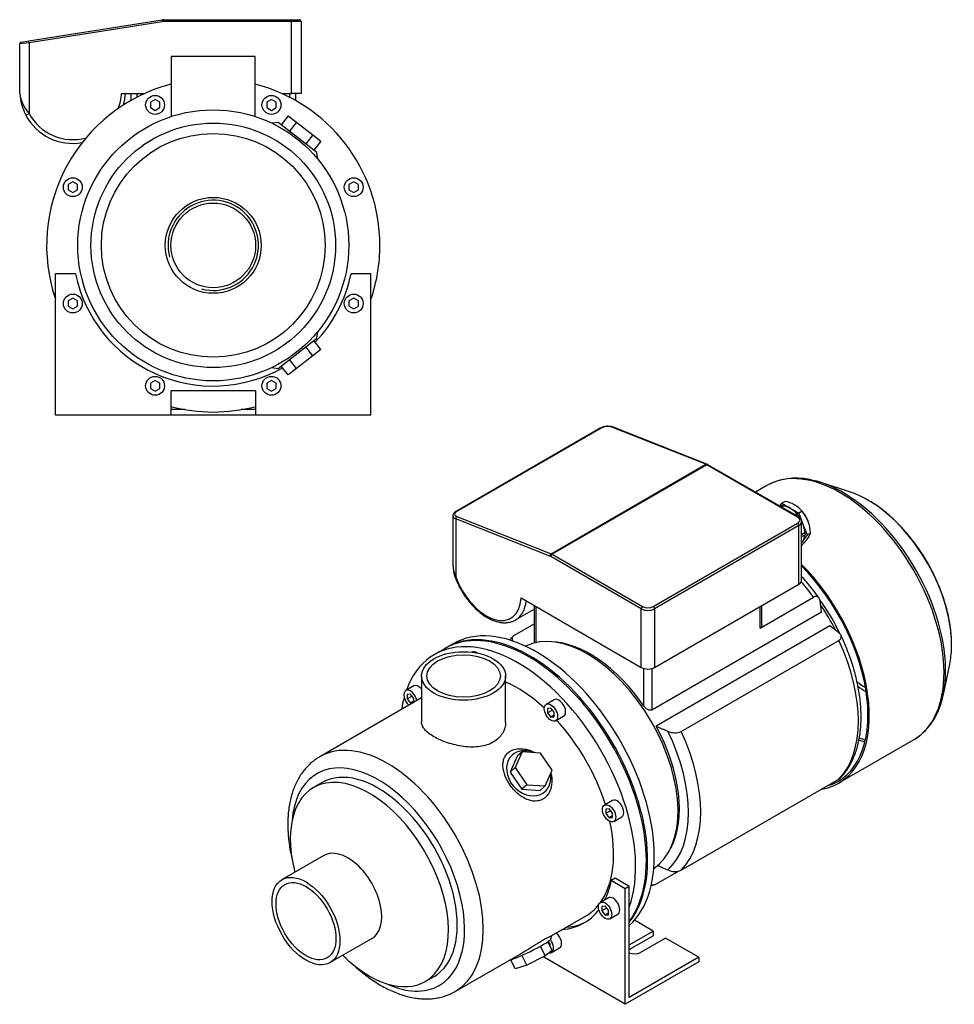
# Model space of a CAD drawing. Header units: millimetres. Extents: x 201 to 1173, y 16 to 792.
# Tile 2 of 2: x 678 to 1173, y 16 to 537. Entities that reach past the tile are written whole.
import ezdxf

# ---------------------------------------------------------------- set-up
doc = ezdxf.new("R2010")
doc.units = ezdxf.units.MM
for name, color, linetype in [('1', 7, 'Continuous'), ('BASETTA_MEC_80_M', 7, 'Continuous'), ('CARCASSA_MEC_80-', 7, 'Continuous'), ('COPRIVENTOLA_MEC', 7, 'Continuous'), ('CORPO_MH_9_[2-3]', 7, 'Continuous'), ('FLANGIA_MOTORE_T', 7, 'Continuous'), ('STAFFA_3-5-9_INT', 7, 'Continuous')]:
    doc.layers.add(name, color=color, linetype=linetype)

# ---------------------------------------------------------------- blocks, each defined once
blk = doc.blocks.new('SE')
at = {"layer": '1', "color": 7, "linetype": 'Continuous'}
for p, q in [((1083.16, 282.38), (1081.39, 281.35)), ((1080.33, 279.85), (1081.39, 281.35)), ((1081.74, 280.24), (1080.7, 279.64)), ((1082.3, 279.82), (1081.34, 279.27)), ((1081.39, 281.35), (1085.88, 278.76)), ((1085.88, 278.76), (1090.37, 276.17)), ((1092.14, 277.19), (1090.37, 276.17)), ((1091.75, 277.68), (1091.42, 278.04)), ((1089.52, 275.75), (1088.48, 275.15)), ((1090.07, 274.93), (1089.47, 274.58)), ((1090.37, 276.17), (1092.62, 270.38)), ((1092.62, 270.38), (1094.86, 264.6)), ((1095.7, 270.78), (1095.66, 270.91)), ((1093.65, 265.7), (1091.94, 264.72)), ((1091.94, 263.72), (1093.91, 264.86)), ((1092.62, 261.4), (1091.94, 260.44)), ((1094.86, 264.6), (1092.62, 261.4)), ((1096.63, 265.62), (1094.86, 264.6)), ((1092.14, 259.23), (1091.94, 259.11))]:
    blk.add_line(p, q, dxfattribs=at)
for centre, radius, start, end in [((1080.5, 267.41), 15.2, 40.0478, 79.9522), ((1077.46, 264.84), 19.18, 2.3229, 40.0891)]:
    blk.add_arc(centre, radius, start, end, dxfattribs=at)
for centre, major_axis, start_param, end_param in [((1081.99, 279.8), (0.25, -0.433), 1.286268, 3.141593), ((1085.88, 269.78), (-5.5, 9.53), 5.497787, 5.975927), ((1085.88, 269.78), (-5.5, 9.53), 5.019647, 5.497787), ((1088.71, 271.41), (5.36, -9.29), 1.19776, 1.943833), ((1089.77, 275.31), (0.25, -0.433), 0.23907, 3.141593), ((1085.88, 269.78), (5.5, -9.53), 1.63633, 1.787137), ((1085.88, 269.78), (5.5, -9.53), 1.308997, 1.454105), ((1085.88, 269.78), (5.5, -9.53), 0.830857, 1.308997), ((1085.88, 269.78), (-5.5, 9.53), 3.249564, 3.403392), ((1085.88, 269.78), (5.5, -9.53), 0.261799, 0.718853), ((1093.66, 265.29), (-0.25, 0.433), 3.141593, 5.520516)]:
    blk.add_ellipse(centre, major_axis=major_axis, ratio=0.57735, start_param=start_param, end_param=end_param, dxfattribs=at)
blk.add_open_spline([(1092.14, 259.23), (1093.16, 260.3), (1093.9, 261.18), (1094.74, 262.15), (1095.3, 262.95), (1095.86, 263.74), (1096.19, 264.43), (1096.49, 265.04), (1096.63, 265.62)], degree=2, knots=[0, 0, 0, 0.25, 0.25, 0.5, 0.5, 0.75, 0.75, 1, 1, 1], dxfattribs=at)
at = {"layer": 'BASETTA_MEC_80_M', "color": 7, "linetype": 'Continuous'}
for p, q in [((985.32, 321.18), (908.96, 277.09)), ((985.71, 321.19), (909.35, 277.1)), ((1041.24, 302.03), (991.37, 321.71)), ((1041.72, 302.09), (991.85, 321.77)), ((959.22, 254.68), (1041.24, 302.03)), ((1041.8, 301.76), (959.77, 254.41)), ((1042.3, 301.81), (1041.72, 302.09)), ((1089.77, 274.07), (1041.8, 301.76)), ((1090.27, 274.12), (1042.3, 301.81)), ((907.28, 274.75), (907.28, 249.02)), ((908.75, 273.07), (908.75, 242.53)), ((958.62, 253.4), (908.75, 273.07)), ((909.35, 274.35), (959.22, 254.68)), ((1091.94, 240.59), (1091.94, 271.62)), ((1013.4, 226.71), (1089.77, 270.8)), ((1090.48, 269.58), (1014.11, 225.49)), ((1090.48, 238.55), (1090.48, 269.58)), ((1007.04, 225.49), (959.07, 253.18)), ((959.77, 254.41), (1007.74, 226.71)), ((1014.11, 194.46), (1090.48, 238.55)), ((943.37, 231.22), (1007.04, 194.46)), ((940.43, 219.61), (950.3, 225.31)), ((1007.04, 194.46), (1007.04, 225.49)), ((1014.11, 225.49), (1014.11, 194.46))]:
    blk.add_line(p, q, dxfattribs=at)
for centre, radius, start, end in [((989.27, 313.82), 8.35, 72.0077, 118.1795), ((1089.03, 271.51), 2.89, 2.3138, 64.7211), ((923.65, 249.39), 16.41, 181.321, 204.7248), ((924.53, 248.48), 17.23, 178.3721, 199.6919)]:
    blk.add_arc(centre, radius, start, end, dxfattribs=at)
for centre, major_axis, ratio, start_param, end_param in [((985.82, 320.32), (0.5, -0.866), 0.57735, 2.513274, 3.141593), ((988.54, 320.07), (3.99, 0.48), 0.480663, 0.728114, 2.29891), ((991.48, 320.84), (-0.367, -0.93), 0.66056, 3.141593, 3.835102), ((1041.35, 301.16), (-0.367, -0.93), 0.66056, 3.140902, 3.835102), ((1041.8, 297.68), (-2.5, 4.33), 0.57735, -0.785398, -0.628319), ((1041.8, 300.95), (-0.5, -0.866), 0.57735, 3.141593, 3.926991), ((912.17, 275.98), (3.99, 0.48), 0.480663, 2.29891, 3.869706), ((909.46, 276.23), (0.5, -0.866), 0.57735, 2.513274, 3.14141), ((912.28, 275.11), (4.99, 0.49), 0.500612, 3.092645, 3.878043), ((909.46, 273.48), (-0.367, -0.93), 0.66056, 3.835102, 5.405899), ((1089.77, 273.25), (-0.5, -0.866), 0.57735, 3.141393, 3.926991), ((1086.94, 272.43), (-4, 0), 0.57735, 2.356194, 3.926991), ((1086.94, 271.62), (-5, 0), 0.57735, 2.356194, 3.143217), ((1089.77, 269.98), (-0.5, 0.866), 0.57735, 3.926991, 5.497787), ((959.33, 253.81), (0.367, 0.93), 0.66056, 0.69351, 2.264306), ((959.07, 249.92), (-2, 3.46), 0.57735, -0.785398, -0.628319), ((959.77, 253.59), (0.5, 0.866), 0.57735, 0.785398, 2.356194), ((959.77, 250.32), (-2.5, 4.33), 0.57735, -0.785398, -0.628319), ((910.16, 243.35), (1.88, 0.68), 0.241502, 3.141196, 3.77881), ((925.01, 243.04), (-13, 22.52), 0.57735, 1.270526, 3.869266), ((1086.94, 240.59), (-5, 0), 0.57735, 2.356194, 3.141593), ((926.43, 243.86), (-14, 24.25), 0.57735, 3.160902, 3.801663), ((1007.74, 225.89), (0.5, 0.866), 0.57735, 0.785398, 2.356194), ((1010.57, 227.53), (5, 0), 0.57735, 3.926991, 5.497787), ((1010.57, 228.34), (-4, 0), 0.57735, 0.785398, 2.356194), ((1013.4, 225.89), (-0.5, 0.866), 0.57735, 3.926991, 5.497787), ((926.43, 243.86), (-14, 24.25), 0.57735, 3.141593, 3.160902), ((1010.57, 196.5), (5, 0), 0.57735, 3.926991, 5.497787)]:
    blk.add_ellipse(centre, major_axis=major_axis, ratio=ratio, start_param=start_param, end_param=end_param, dxfattribs=at)
for points, knots in [([(908.96, 277.09), (908.79, 276.99), (908.37, 276.73), (907.79, 276.19), (907.41, 275.52), (907.25, 274.98), (907.3, 274.73), (907.3, 274.69)], [0, 0, 0, 0, 0.159942, 0.473493, 0.72752, 0.964402, 1, 1, 1, 1]), ([(908.28, 242.67), (908.46, 242.18), (908.92, 240.97), (909.86, 238.79), (911.11, 236.34), (912.51, 233.94), (914.04, 231.64), (915.7, 229.46), (917.45, 227.41), (919.3, 225.52), (921.22, 223.81), (923.19, 222.29), (925.21, 220.98), (927.25, 219.9), (929.29, 219.06), (931.32, 218.47), (933.31, 218.14), (935.23, 218.09), (937.07, 218.3), (938.76, 218.79), (940.02, 219.33), (940.58, 219.72), (940.72, 219.81)], [0, 0, 0, 0, 0.028275, 0.081656, 0.135017, 0.188366, 0.241725, 0.29511, 0.348546, 0.402055, 0.45566, 0.509379, 0.563221, 0.617177, 0.6712, 0.72515, 0.778832, 0.831988, 0.884376, 0.935882, 0.986609, 1, 1, 1, 1])]:
    blk.add_open_spline(points, degree=3, knots=knots, dxfattribs=at)
at = {"layer": 'CARCASSA_MEC_80-', "color": 7, "linetype": 'Continuous'}
for p, q in [((1069.97, 215.31), (1098.28, 231.66)), ((1102.5, 223.82), (1101.76, 229.52)), ((950.3, 227.22), (950.3, 207.36)), ((951.18, 226.71), (951.18, 207.56)), ((1069.97, 215.31), (1069.97, 226.71)), ((1070.85, 217.03), (1070.85, 227.22)), ((1012.69, 171.97), (1102.5, 223.82)), ((939.84, 211.58), (950.3, 217.62)), ((1106.84, 216.45), (1014.91, 163.38)), ((1111.53, 212.89), (1106.84, 216.45)), ((1028.21, 160.56), (1111.7, 208.77)), ((1008.45, 173.94), (1008.45, 193.89)), ((1012.69, 193.89), (1012.69, 171.97)), ((1028.21, 87.08), (1111.7, 135.29)), ((1014.79, 79.7), (1026.65, 86.54))]:
    blk.add_line(p, q, dxfattribs=at)
for centre, radius, start, end in [((1466.01, 1179.88), 1112.1, 246.06954, 246.41619), ((1024.75, 168.5), 8.65, 244.8351, 293.5594), ((1466.01, 1106.4), 1112.1, 246.11191, 246.41619), ((1024.75, 94.98), 8.62, 244.7509, 293.6436)]:
    blk.add_arc(centre, radius, start, end, dxfattribs=at)
for centre, major_axis, start_param, end_param in [((1067.52, 197.54), (-38.5, 66.68), 4.897433, 5.036342), ((1075.27, 202.01), (-32.5, 56.29), 4.566103, 4.89116), ((1073.15, 200.79), (-33.5, 58.02), 4.613401, 4.841041), ((1067.52, 197.54), (38.5, -66.68), 0.161239, 1.409558), ((979.81, 146.9), (-33.5, 58.02), 4.848677, 5.941491), ((979.81, 146.9), (33.5, -58.02), 0.341695, 1.521821), ((980.54, 147.32), (36.43, -63.11), 0.11977, 1.451026), ((984.03, 149.33), (38.5, -66.68), 0.161239, 1.409558)]:
    blk.add_ellipse(centre, major_axis=major_axis, ratio=0.57735, start_param=start_param, end_param=end_param, dxfattribs=at)
for points, knots in [([(1101.16, 231.22), (1101.08, 231.33), (1100.19, 232.6), (1098.24, 235.2), (1095.44, 238.68), (1093.31, 241.14), (1092.13, 242.43), (1091.95, 242.63)], [0, 0, 0, 0, 0.0038847, 0.0535749, 0.1032918, 0.1530395, 0.1622239, 0.1622239, 0.1622239, 0.1622239]), ([(1101.76, 229.52), (1101.7, 230.01), (1101.58, 230.44), (1101.31, 231), (1101.21, 231.18), (1100.96, 231.48), (1100.83, 231.61), (1100.53, 231.83), (1100.36, 231.92), (1100, 232.03), (1099.81, 232.06), (1099.5, 232.06), (1099.4, 232.05), (1099.18, 232.01), (1099.07, 231.99), (1098.74, 231.89), (1098.51, 231.79), (1098.28, 231.66)], [0, 0, 0, 0, 0.25, 0.25, 0.375, 0.375, 0.5, 0.5, 0.625, 0.625, 0.75, 0.75, 0.8125, 0.8125, 0.875, 0.875, 1, 1, 1, 1]), ([(1070.85, 217.02), (1070.85, 216.87), (1070.84, 216.73), (1070.78, 216.41), (1070.73, 216.24), (1070.58, 215.91), (1070.49, 215.77), (1070.26, 215.51), (1070.12, 215.4), (1069.97, 215.31)], [0.5278319, 0.5278319, 0.5278319, 0.5278319, 0.625, 0.625, 0.75, 0.75, 0.875, 0.875, 1, 1, 1, 1]), ([(939.2, 211.06), (938.67, 210.51), (938.05, 209.87), (937.44, 209.15), (937.27, 208.95)], [0, 0, 0, 0, 0.03300274, 0.04524358, 0.04524358, 0.04524358, 0.04524358]), ([(939.84, 211.58), (939.61, 211.45), (939.41, 211.3), (939.08, 210.98), (938.94, 210.81), (938.74, 210.45), (938.67, 210.27), (938.59, 209.9), (938.59, 209.71), (938.63, 209.34), (938.68, 209.15), (938.83, 208.79), (938.93, 208.61), (939.11, 208.36), (939.17, 208.28), (939.23, 208.2)], [0, 0, 0, 0, 0.125, 0.125, 0.25, 0.25, 0.375, 0.375, 0.5, 0.5, 0.625, 0.625, 0.75, 0.75, 0.8071648, 0.8071648, 0.8071648, 0.8071648]), ([(1111.7, 208.77), (1111.94, 208.91), (1112.14, 209.05), (1112.47, 209.37), (1112.61, 209.54), (1112.81, 209.9), (1112.88, 210.08), (1112.96, 210.46), (1112.96, 210.64), (1112.92, 211.02), (1112.87, 211.2), (1112.72, 211.57), (1112.62, 211.74), (1112.37, 212.09), (1112.23, 212.26), (1111.91, 212.59), (1111.73, 212.74), (1111.53, 212.89)], [0, 0, 0, 0, 0.125, 0.125, 0.25, 0.25, 0.375, 0.375, 0.5, 0.5, 0.625, 0.625, 0.75, 0.75, 0.875, 0.875, 1, 1, 1, 1]), ([(1112.34, 135.8), (1112.88, 136.35), (1113.96, 137.47), (1115.63, 139.64), (1117.26, 142.15), (1118.72, 144.88), (1119.99, 147.8), (1121.07, 150.9), (1121.96, 154.18), (1122.64, 157.62), (1123.12, 161.2), (1123.4, 164.91), (1123.47, 168.74), (1123.33, 172.67), (1122.99, 176.68), (1122.46, 180.77), (1121.72, 184.9), (1120.79, 189.08), (1119.68, 193.29), (1118.38, 197.5), (1116.9, 201.73), (1115.25, 205.9), (1113.8, 209.26), (1112.97, 210.99), (1112.72, 211.52)], [0, 0, 0, 0, 0.033073, 0.078687, 0.124658, 0.171028, 0.217801, 0.264944, 0.312403, 0.360108, 0.407991, 0.455988, 0.504046, 0.552123, 0.600187, 0.64822, 0.696215, 0.744168, 0.792079, 0.839949, 0.887784, 0.935589, 0.983368, 1, 1, 1, 1]), ([(1012.69, 171.97), (1012.53, 171.88), (1012.36, 171.82), (1011.98, 171.75), (1011.79, 171.74), (1011.39, 171.79), (1011.18, 171.83), (1010.79, 171.96), (1010.59, 172.05), (1010.21, 172.25), (1010.02, 172.37), (1009.67, 172.63), (1009.49, 172.77), (1009.17, 173.08), (1009.01, 173.24), (1008.72, 173.58), (1008.58, 173.76), (1008.45, 173.94)], [0, 0, 0, 0, 0.125, 0.125, 0.25, 0.25, 0.375, 0.375, 0.5, 0.5, 0.625, 0.625, 0.75, 0.75, 0.875, 0.875, 1, 1, 1, 1]), ([(1112.38, 135.8), (1112.36, 135.78), (1112.33, 135.75), (1112.14, 135.57), (1111.94, 135.42), (1111.7, 135.29)], [0.8568967, 0.8568967, 0.8568967, 0.8568967, 0.875, 0.875, 1, 1, 1, 1]), ([(1012.24, 79.02), (1012.79, 79.1), (1013.36, 79.21), (1013.89, 79.34), (1013.92, 79.35)], [0.97172036, 0.97172036, 0.97172036, 0.97172036, 0.99865765, 1, 1, 1, 1]), ([(1012.31, 79.69), (1012.34, 79.67), (1012.36, 79.65), (1012.54, 79.52), (1012.71, 79.43), (1013.07, 79.32), (1013.26, 79.29), (1013.57, 79.29), (1013.67, 79.3), (1013.89, 79.34), (1014, 79.36), (1014.33, 79.46), (1014.56, 79.56), (1014.79, 79.7)], [0.4773887, 0.4773887, 0.4773887, 0.4773887, 0.5, 0.5, 0.625, 0.625, 0.75, 0.75, 0.8125, 0.8125, 0.875, 0.875, 1, 1, 1, 1])]:
    blk.add_open_spline(points, degree=3, knots=knots, dxfattribs=at)
at = {"layer": 'COPRIVENTOLA_MEC', "color": 7, "linetype": 'Continuous'}
for p, q in [((1117.82, 287.24), (1102.2, 292.37)), ((1073.51, 290.77), (1067.47, 287.28)), ((1166.99, 180.15), (1170.35, 196.25)), ((1111.67, 133.25), (1151.26, 156.1))]:
    blk.add_line(p, q, dxfattribs=at)
for centre, radius, start, end in [((1088.97, 262.78), 31.94, 77.466, 119.0104), ((1134.07, 184.11), 32.85, 302.0032, 344.6509)]:
    blk.add_arc(centre, radius, start, end, dxfattribs=at)
for centre, major_axis, start_param, end_param in [((1112.38, 223.44), (38.88, -67.33), 0.005577, 3.141593), ((1113.67, 224.18), (-38.57, 66.8), 5.515779, 5.825672), ((1113.67, 224.18), (-38.57, 66.8), 3.898555, 5.515779), ((1127.12, 231.95), (31.27, -54.16), -3.909649, -3.715101), ((1127.12, 231.95), (31.27, -54.16), 0.753947, 2.373537), ((1072.8, 200.58), (-38.88, 67.33), 2.929099, 5.142157), ((1072.8, 200.58), (-38.38, 66.47), 3.001796, 5.137313), ((1127.12, 231.95), (31.27, -54.16), 0.573508, 0.753947), ((1113.67, 224.18), (-38.57, 66.8), 3.628347, 3.898555), ((1127.24, 232.02), (30.08, -52.1), -0.926985, -0.820805), ((1126.69, 231.7), (-30.87, 53.47), -4.040724, -3.94069), ((1113.24, 223.93), (38.17, -66.11), -0.612315, -0.552378), ((1112.38, 223.44), (-38.38, 66.47), -3.743177, -3.683493), ((1112.38, 223.44), (38.88, -67.33), 0, 0.005577)]:
    blk.add_ellipse(centre, major_axis=major_axis, ratio=0.57735, start_param=start_param, end_param=end_param, dxfattribs=at)
blk.add_open_spline([(1171.32, 205.05), (1171.35, 205.81), (1171.4, 207.52), (1171.26, 210.68), (1170.94, 214.28), (1170.41, 217.98), (1169.69, 221.73), (1168.78, 225.52), (1167.68, 229.33), (1166.4, 233.15), (1164.95, 236.95), (1163.33, 240.73), (1161.55, 244.47), (1159.62, 248.15), (1157.54, 251.76), (1155.32, 255.29), (1152.98, 258.7), (1150.53, 262), (1147.96, 265.17), (1145.3, 268.2), (1142.56, 271.06), (1139.74, 273.76), (1136.86, 276.27), (1133.92, 278.59), (1130.97, 280.68), (1128.44, 282.3), (1127.07, 283.05), (1126.56, 283.33)], degree=3, knots=[0, 0, 0, 0, 0.025397, 0.067051, 0.108694, 0.150314, 0.191906, 0.233468, 0.275001, 0.316509, 0.357993, 0.39946, 0.440913, 0.482357, 0.523798, 0.565241, 0.606689, 0.648147, 0.689621, 0.731116, 0.772637, 0.814188, 0.855774, 0.897398, 0.939062, 0.980764, 1, 1, 1, 1], dxfattribs=at)
at = {"layer": 'CORPO_MH_9_[2-3]', "color": 7, "linetype": 'Continuous'}
for p, q in [((903.16, 204.55), (897.5, 201.28)), ((890.67, 189.93), (890.67, 165.43)), ((935.17, 165.43), (935.17, 189.93)), ((886.54, 184.7), (882.3, 182.25)), ((890.67, 178.28), (836.74, 147.14)), ((884.8, 180.28), (883.03, 180.12)), ((883.03, 180.12), (883.03, 177.76)), ((885.62, 179.25), (883.03, 177.76)), ((883.03, 177.76), (884.8, 175.56)), ((886.57, 178.08), (884.8, 180.28)), ((886.57, 175.91), (886.57, 178.08)), ((960.91, 177.33), (956.67, 174.88)), ((886.57, 176.58), (884.8, 175.56)), ((884.8, 175.56), (886.17, 175.68)), ((959.17, 172.91), (957.4, 172.75)), ((957.4, 172.75), (957.4, 170.39)), ((960.94, 170.71), (959.17, 172.91)), ((959.99, 171.89), (957.4, 170.39)), ((957.4, 170.39), (959.17, 168.19)), ((960.94, 169.21), (959.17, 168.19)), ((959.17, 168.19), (960.94, 168.35)), ((960.94, 168.35), (960.94, 170.71)), ((961.67, 166.22), (965.91, 168.67)), ((941.27, 147.42), (937.61, 139.02)), ((943.88, 149.77), (940.22, 141.37)), ((943.88, 149.77), (941.27, 147.42)), ((953.66, 149.13), (943.88, 149.77)), ((959.77, 140.09), (953.66, 149.13)), ((940.22, 141.37), (937.61, 139.02)), ((940.22, 141.37), (946.33, 132.33)), ((937.61, 139.02), (943.72, 129.98)), ((956.11, 131.69), (959.77, 140.09)), ((838.04, 133.46), (833.4, 130.78)), ((946.33, 132.33), (943.72, 129.98)), ((946.33, 132.33), (956.11, 131.69)), ((956.11, 131.69), (953.49, 129.33)), ((943.72, 129.98), (953.49, 129.33)), ((991.72, 123.97), (987.48, 121.52)), ((989.98, 119.55), (988.21, 119.39)), ((988.21, 119.39), (988.21, 117.04)), ((990.8, 118.53), (988.21, 117.04)), ((988.21, 117.04), (989.98, 114.84)), ((991.74, 117.35), (989.98, 119.55)), ((991.74, 115.86), (989.98, 114.84)), ((989.98, 114.84), (991.74, 114.99)), ((991.74, 114.99), (991.74, 117.35)), ((992.48, 112.86), (996.72, 115.31)), ((838.9, 94.87), (816.78, 82.1)), ((959.68, 52.42), (977.5, 62.72)), ((959.07, 50.62), (959.7, 52.42)), ((842.18, 38.11), (864.3, 50.88)), ((959.77, 44.58), (957.51, 49.23)), ((908.49, 22.87), (943.72, 43.21)), ((946.33, 36.83), (943.82, 42)), ((956.11, 41.7), (953.6, 46.85)), ((959.77, 44.58), (956.11, 41.7)), ((940.22, 34.84), (937.87, 39.67)), ((946.33, 36.83), (940.22, 34.84)), ((956.11, 41.7), (946.33, 36.83)), ((892.65, 28.16), (897.29, 30.84))]:
    blk.add_line(p, q, dxfattribs=at)
for centre, major_axis, ratio, start_param, end_param in [((947.29, 128.12), (44.13, -76.43), 0.57735, 0.241164, 3.141593), ((941.63, 124.85), (44.13, -76.43), 0.57735, 0.45581, 3.593987), ((919.85, 198.15), (2.5, -4.33), 0.57735, 2.288708, 3.141593), ((884.8, 177.92), (-2.5, 4.33), 0.57735, 4.160308, 6.283185), ((889.04, 180.37), (2.5, -4.33), 0.57735, 1.876836, 3.141593), ((941.63, 124.85), (35.88, -62.14), 0.57735, 2.076031, 2.48384), ((941.63, 124.85), (44.13, -76.43), 0.57735, 3.660226, 3.763049), ((884.8, 177.92), (-2.5, 4.33), 0.57735, 0, 2.122878), ((963.41, 173), (2.5, -4.33), 0.57735, 0, 3.141593), ((941.63, 124.85), (35.88, -62.14), 0.57735, 1.202887, 1.938706), ((872.62, 85.01), (-35.88, 62.14), 0.57735, 3.142021, 6.283185), ((867.67, 82.15), (32.38, -56.08), 0.57735, 0, 3.835482), ((872.62, 85.01), (-35.88, 62.14), 0.57735, 0, 0.002311), ((947.38, 138.38), (-8.7, 9.66), 0.810411, 0, 4.056698), ((947.38, 138.38), (-8.7, 9.66), 0.810411, 5.253429, 6.283185), ((867.67, 82.15), (29.63, -51.31), 0.57735, 0, 3.141593), ((863.03, 79.47), (29.62, -51.31), 0.57735, 0, 4.269345), ((994.22, 119.64), (2.5, -4.33), 0.57735, 0, 3.141593), ((941.63, 124.85), (35.88, -62.14), 0.57735, 0.25816, 1.065562), ((851.6, 72.87), (12.7, -22), 0.57735, 0, 3.141593), ((941.63, 124.85), (35.88, -62.14), 0.57735, 0, 0.21901), ((947.38, 45.08), (11.69, 5.69), 0.099506, 3.627919, 6.183016), ((863.03, 79.47), (29.62, -51.31), 0.57735, 5.155433, 6.283185), ((867.67, 82.15), (32.38, -56.08), 0.57735, 5.589296, 6.283185)]:
    blk.add_ellipse(centre, major_axis=major_axis, ratio=ratio, start_param=start_param, end_param=end_param, dxfattribs=at)
for centre, major_axis in [((912.92, 189.93), (-22.25, 0)), ((912.92, 189.93), (-19.48, 0)), ((959.17, 170.55), (-2.5, 4.33)), ((989.98, 117.19), (-2.5, 4.33)), ((829.48, 60.1), (12.7, -22)), ((829.48, 60.1), (-11.21, 19.42))]:
    blk.add_ellipse(centre, major_axis=major_axis, ratio=0.57735, dxfattribs=at)
for points, knots in [([(935.17, 165.43), (935.17, 165.43), (935.17, 165.43), (935.17, 163.39), (934.59, 161.33), (932.94, 158.61), (932.25, 157.74), (930.62, 156.18), (929.7, 155.49), (927.63, 154.3), (926.48, 153.79), (924.05, 153.01), (922.77, 152.72), (918.71, 152.16), (915.82, 152.21), (911.47, 152.78), (910.03, 153.04), (907.2, 153.71), (905.78, 154.12), (903.1, 155.02), (901.81, 155.52), (899.37, 156.6), (898.23, 157.18), (895.13, 158.96), (893.47, 160.25), (891.8, 162.19), (891.37, 162.84), (890.81, 164.14), (890.67, 164.78), (890.67, 165.43), (890.67, 165.44), (890.67, 165.44)], [0.1249711, 0.1249711, 0.1249711, 0.1249711, 0.125, 0.125, 0.1875, 0.1875, 0.21875, 0.21875, 0.25, 0.25, 0.28125, 0.28125, 0.3125, 0.3125, 0.375, 0.375, 0.40625, 0.40625, 0.4375, 0.4375, 0.46875, 0.46875, 0.5, 0.5, 0.5625, 0.5625, 0.59375, 0.59375, 0.625, 0.625, 0.6250739, 0.6250739, 0.6250739, 0.6250739]), ([(956.25, 125.66), (955.64, 125.13), (954.99, 124.7), (953.59, 124.05), (952.83, 123.83), (950.49, 123.5), (948.84, 123.72), (946.41, 124.57), (945.61, 124.94), (944.04, 125.81), (943.29, 126.31), (941.06, 128.02), (939.71, 129.36), (937.31, 132.38), (936.3, 133.98), (934.72, 137.34), (934.18, 139.03), (933.8, 141.54), (933.75, 142.35), (933.81, 143.92), (933.92, 144.7), (934.32, 146.16), (934.61, 146.84), (935.37, 148.1), (935.85, 148.69), (937.53, 150.2), (939.02, 150.9), (941.51, 151.38), (942.4, 151.44), (944.18, 151.4), (945.08, 151.29), (947.57, 150.75), (949.12, 150.16), (950.57, 149.36)], [0, 0, 0, 0, 0.03125, 0.03125, 0.0625, 0.0625, 0.125, 0.125, 0.15625, 0.15625, 0.1875, 0.1875, 0.25, 0.25, 0.3125, 0.3125, 0.375, 0.375, 0.40625, 0.40625, 0.4375, 0.4375, 0.46875, 0.46875, 0.5, 0.5, 0.5625, 0.5625, 0.59375, 0.59375, 0.625, 0.625, 0.6792325, 0.6792325, 0.6792325, 0.6792325]), ([(836.66, 147.06), (836.07, 146.72), (834.83, 145.99), (832.79, 144.45), (830.71, 142.57), (828.78, 140.45), (827.02, 138.13), (825.44, 135.6), (824.04, 132.87), (822.83, 129.95), (821.81, 126.85), (821, 123.59), (820.39, 120.16), (820, 116.6), (819.81, 112.92), (819.83, 109.13), (820.07, 105.25), (820.5, 101.3), (821.14, 97.29), (821.79, 94.16), (822.22, 92.36), (822.33, 91.92)], [0, 0, 0, 0, 0.0122456, 0.0308465, 0.0494704, 0.0681883, 0.0870616, 0.1061366, 0.1254407, 0.14498, 0.1647405, 0.1846923, 0.2047956, 0.2250076, 0.2452887, 0.2656056, 0.2859304, 0.3062437, 0.3265361, 0.3468029, 0.3533661, 0.3533661, 0.3533661, 0.3533661]), ([(959.15, 138.54), (959.46, 137.38), (959.65, 136.19), (959.77, 133.21), (959.52, 131.39), (958.37, 128.18), (957.45, 126.73), (956.25, 125.66)], [0.8346005, 0.8346005, 0.8346005, 0.8346005, 0.875, 0.875, 0.9375, 0.9375, 1, 1, 1, 1]), ([(943.71, 43.21), (943.78, 43.25), (943.85, 43.29), (944.69, 43.77), (945.47, 44.24), (947.06, 45.21), (947.88, 45.72), (949.5, 46.74), (950.3, 47.24), (951.88, 48.23), (952.67, 48.71), (954.89, 50.05), (956.22, 50.8), (957.76, 51.59), (958.2, 51.81), (958.91, 52.14), (959.18, 52.26), (959.6, 52.43), (959.71, 52.46), (959.71, 52.45)], [0.3721818, 0.3721818, 0.3721818, 0.3721818, 0.375, 0.375, 0.40625, 0.40625, 0.4375, 0.4375, 0.46875, 0.46875, 0.5, 0.5, 0.5625, 0.5625, 0.59375, 0.59375, 0.625, 0.625, 0.6619883, 0.6619883, 0.6619883, 0.6619883]), ([(853.51, 37.95), (853.68, 37.79), (854.85, 36.68), (857.07, 34.68), (860.21, 32.09), (863.41, 29.7), (866.65, 27.53), (869.93, 25.57), (873.24, 23.85), (876.56, 22.36), (879.88, 21.13), (883.18, 20.16), (886.45, 19.45), (889.68, 19.01), (892.83, 18.85), (895.91, 18.97), (898.88, 19.35), (901.74, 20), (904.45, 20.9), (906.76, 21.89), (907.97, 22.6), (908.49, 22.91)], [0.6460821, 0.6460821, 0.6460821, 0.6460821, 0.6493409, 0.669603, 0.6899001, 0.710234, 0.7306042, 0.751007, 0.7714342, 0.7918684, 0.8122811, 0.8326381, 0.8528968, 0.8730091, 0.8929277, 0.9126144, 0.9320478, 0.9512289, 0.9701829, 0.9889556, 1, 1, 1, 1])]:
    blk.add_open_spline(points, degree=3, knots=knots, dxfattribs=at)
at = {"layer": 'FLANGIA_MOTORE_T', "color": 7, "linetype": 'Continuous'}
blk.add_line((907.4, 206.99), (903.87, 204.95), dxfattribs=at)
for centre, major_axis, start_param, end_param in [((951.53, 130.57), (44.12, -76.43), 0.121401, 3.141593), ((947.99, 128.53), (44.12, -76.43), 0.219659, 3.149605), ((978.4, 146.08), (34, -58.89), 0.037781, 3.103812)]:
    blk.add_ellipse(centre, major_axis=major_axis, ratio=0.57735, start_param=start_param, end_param=end_param, dxfattribs=at)
at = {"layer": 'STAFFA_3-5-9_INT', "color": 7, "linetype": 'Continuous'}
for p, q in [((993.23, 82.81), (991.11, 81.59)), ((998.55, 77.29), (991.11, 81.59)), ((1000.67, 78.52), (993.23, 82.81)), ((1000.67, 78.52), (998.55, 77.29)), ((1000.67, 19.73), (1000.67, 78.52)), ((998.55, 16.05), (998.55, 77.29)), ((989.6, 72.44), (985.35, 69.99)), ((987.85, 68.02), (986.09, 67.86)), ((986.09, 67.86), (986.09, 65.51)), ((989.62, 65.82), (987.85, 68.02)), ((988.67, 67), (986.09, 65.51)), ((986.09, 65.51), (987.85, 63.31)), ((989.62, 64.33), (987.85, 63.31)), ((987.85, 63.31), (989.62, 63.46)), ((989.62, 63.46), (989.62, 65.82)), ((990.35, 61.33), (994.6, 63.78)), ((1013.4, 54.84), (1003.43, 60.6)), ((1000.67, 47.49), (1013.4, 54.84)), ((1000.67, 45.04), (1013.4, 52.39)), ((1013.4, 54.84), (1013.4, 52.39)), ((957.87, 49.21), (957.59, 49.05)), ((958.82, 48.03), (957.73, 49.38)), ((958.82, 46.54), (958.82, 48.03)), ((1019.76, 51.16), (1006.61, 43.57)), ((1037.44, 40.96), (1019.76, 51.16)), ((958.82, 46.54), (958.82, 46.54)), ((959.55, 43.55), (963.79, 46)), ((955.42, 40.96), (955.42, 41.36)), ((998.55, 16.05), (955.42, 40.96)), ((1037.44, 38.51), (998.55, 16.05)), ((1037.44, 40.96), (1000.67, 19.73)), ((1037.44, 40.96), (1037.44, 38.51))]:
    blk.add_line(p, q, dxfattribs=at)
for centre, major_axis, start_param, end_param in [((939.51, 123.63), (-37.25, 64.52), 3.514775, 3.724263), ((992.1, 68.11), (-2.5, 4.33), 3.141593, 6.283185), ((939.51, 123.63), (-37.25, 64.52), 2.869041, 3.382098), ((941.63, 124.85), (-37.25, 64.52), 2.869041, 3.113115), ((961.29, 50.33), (-2.5, 4.33), 3.141593, 5.26447), ((957.05, 47.88), (2.5, -4.33), 0, 1.815566), ((957.05, 47.88), (2.5, -4.33), 5.830585, 6.283185), ((1003.43, 45.41), (4.5, 0), 4.052757, 5.497787)]:
    blk.add_ellipse(centre, major_axis=major_axis, ratio=0.57735, start_param=start_param, end_param=end_param, dxfattribs=at)
blk.add_ellipse((987.85, 65.66), major_axis=(2.5, -4.33), ratio=0.57735, dxfattribs=at)
blk = doc.blocks.new('SE4')
at = {"layer": 'BASETTA_MEC_80_M', "color": 7, "linetype": 'Continuous'}
for p, q in [((682.71, 526.22), (753.24, 537.4)), ((753.24, 537.4), (753.4, 536.41)), ((754.03, 537.46), (821.87, 537.46)), ((754.03, 537.46), (754.03, 536.46)), ((821.87, 537.46), (825.87, 537.46)), ((821.87, 537.46), (821.87, 536.46)), ((753.4, 536.41), (682.87, 525.24)), ((821.87, 536.46), (754.03, 536.46)), ((821.87, 498.46), (821.87, 536.46)), ((826.87, 536.46), (821.87, 536.46)), ((826.87, 536.46), (826.87, 498.46)), ((682.87, 525.24), (677.87, 524.6)), ((677.87, 498.46), (677.87, 524.6)), ((678.71, 525.59), (682.71, 526.22)), ((682.87, 525.24), (682.71, 526.22)), ((682.87, 525.24), (682.87, 487.83)), ((677.94, 498.46), (677.87, 498.46)), ((677.91, 498.46), (677.94, 498.46)), ((731.82, 498.46), (744.2, 498.46)), ((816.53, 498.46), (821.87, 498.46)), ((826.87, 498.46), (821.87, 498.46)), ((681.1, 486.9), (682.87, 487.83))]:
    blk.add_line(p, q, dxfattribs=at)
for centre, radius, start, end in [((754.03, 532.46), 5, 90, 99), ((825.87, 536.46), 1, 0, 90), ((754.03, 532.46), 4, 90, 99), ((678.87, 524.6), 1, 99, 180), ((705.87, 499.96), 28, 183.0709, 207.7958), ((696.85, 500.77), 19.05, 186.9804, 222.7855), ((705.87, 499.96), 26, 338.6125, 356.6926), ((705.87, 499.96), 28, 344.1038, 356.9291), ((705.87, 499.96), 28, 207.7958, 280.4088), ((705.87, 499.96), 26, 207.7958, 285.9001)]:
    blk.add_arc(centre, radius, start, end, dxfattribs=at)
at = {"layer": 'CARCASSA_MEC_80-', "color": 7, "linetype": 'Continuous'}
for p, q in [((736.87, 494.74), (736.87, 498.46)), ((739.87, 498.46), (739.87, 496.37)), ((820.87, 496.37), (820.87, 498.46)), ((823.87, 498.46), (823.87, 494.74))]:
    blk.add_line(p, q, dxfattribs=at)
at = {"layer": 'CORPO_MH_9_[2-3]', "color": 7, "linetype": 'Continuous'}
for p, q in [((802.62, 517.96), (758.12, 517.96)), ((758.12, 517.96), (758.12, 486.19)), ((802.62, 486.17), (802.62, 517.96)), ((749.56, 495.22), (747.06, 493.77)), ((747.06, 493.77), (747.06, 490.89)), ((747.06, 490.89), (749.56, 489.44)), ((752.06, 493.77), (749.56, 495.22)), ((749.56, 489.44), (752.06, 490.89)), ((752.06, 490.89), (752.06, 493.77)), ((811.17, 495.22), (808.67, 493.77)), ((808.67, 493.77), (808.67, 490.89)), ((808.67, 490.89), (811.17, 489.44)), ((813.67, 493.77), (811.17, 495.22)), ((811.17, 489.44), (813.67, 490.89)), ((813.67, 490.89), (813.67, 493.77)), ((820.05, 486.57), (816.36, 481.84)), ((820.05, 486.57), (824.37, 483.19)), ((814.76, 483.09), (811.4, 482.68)), ((835.25, 467.08), (814.76, 483.09)), ((824.37, 483.19), (820.68, 478.47)), ((824.37, 483.19), (833.02, 476.44)), ((833.02, 476.44), (829.33, 471.71)), ((833.02, 476.44), (837.34, 473.06)), ((837.34, 473.06), (833.65, 468.33)), ((835.66, 463.7), (835.25, 467.08)), ((706, 451.65), (703.5, 450.21)), ((703.5, 450.21), (703.5, 447.32)), ((708.5, 450.21), (706, 451.65)), ((708.5, 447.32), (708.5, 450.21)), ((854.74, 451.65), (852.24, 450.21)), ((852.24, 450.21), (852.24, 447.32)), ((857.24, 450.21), (854.74, 451.65)), ((857.24, 447.32), (857.24, 450.21)), ((703.5, 447.32), (706, 445.88)), ((706, 445.88), (708.5, 447.32)), ((852.24, 447.32), (854.74, 445.88)), ((854.74, 445.88), (857.24, 447.32)), ((835.25, 368.83), (835.66, 372.19)), ((814.76, 352.82), (835.25, 368.83)), ((837.34, 362.85), (833.65, 367.58)), ((833.02, 359.48), (829.33, 364.2)), ((837.34, 362.85), (833.02, 359.48)), ((824.37, 352.72), (820.68, 357.45)), ((833.02, 359.48), (824.37, 352.72)), ((811.37, 353.24), (814.76, 352.82)), ((820.05, 349.35), (816.36, 354.07)), ((824.37, 352.72), (820.05, 349.35))]:
    blk.add_line(p, q, dxfattribs=at)
for centre, radius in [((749.56, 492.33), 5), ((811.17, 492.33), 5), ((780.37, 417.96), 71.75), ((780.37, 417.96), 64.75), ((780.37, 417.96), 59.25), ((706, 448.76), 5), ((854.74, 448.76), 5), ((780.37, 417.96), 25.4), ((780.37, 417.96), 22.42)]:
    blk.add_circle(centre, radius, dxfattribs=at)
for radius, start, end in [(88.25, 104.6033, 198.884), (88.25, 0, 75.3967), (23.9, 255, 195), (88.25, 341.116, 0), (88.25, 255.2289, 284.7711)]:
    blk.add_arc((780.37, 417.96), radius, start, end, dxfattribs=at)
at = {"layer": 'STAFFA_3-5-9_INT', "color": 7, "linetype": 'Continuous'}
for p, q in [((696.87, 327.96), (696.87, 402.96)), ((707.39, 402.96), (696.87, 402.96)), ((863.87, 402.96), (853.34, 402.96)), ((863.87, 327.96), (863.87, 402.96)), ((706, 390.04), (703.5, 388.59)), ((703.5, 388.59), (703.5, 385.71)), ((708.5, 388.59), (706, 390.04)), ((708.5, 385.71), (708.5, 388.59)), ((854.74, 390.04), (852.24, 388.59)), ((852.24, 388.59), (852.24, 385.71)), ((857.24, 388.59), (854.74, 390.04)), ((857.24, 385.71), (857.24, 388.59)), ((703.5, 385.71), (706, 384.26)), ((706, 384.26), (708.5, 385.71)), ((852.24, 385.71), (854.74, 384.26)), ((854.74, 384.26), (857.24, 385.71)), ((749.56, 346.47), (747.06, 345.03)), ((747.06, 345.03), (747.06, 342.14)), ((752.06, 345.03), (749.56, 346.47)), ((752.06, 342.14), (752.06, 345.03)), ((811.17, 346.47), (808.67, 345.03)), ((808.67, 345.03), (808.67, 342.14)), ((813.67, 345.03), (811.17, 346.47)), ((813.67, 342.14), (813.67, 345.03)), ((747.06, 342.14), (749.56, 340.7)), ((749.56, 340.7), (752.06, 342.14)), ((802.87, 340.96), (757.87, 340.96)), ((757.87, 340.96), (757.87, 327.96)), ((802.87, 327.96), (802.87, 340.96)), ((808.67, 342.14), (811.17, 340.7)), ((811.17, 340.7), (813.67, 342.14)), ((765.57, 330.96), (757.87, 330.96)), ((802.87, 330.96), (795.17, 330.96)), ((757.87, 327.96), (696.87, 327.96)), ((802.87, 327.96), (757.87, 327.96)), ((863.87, 327.96), (802.87, 327.96))]:
    blk.add_line(p, q, dxfattribs=at)
for centre in [(706, 387.15), (854.74, 387.15), (749.56, 343.59), (811.17, 343.59)]:
    blk.add_circle(centre, 5, dxfattribs=at)
for start, end in [(191.6155, 299.5328), (316.4672, 348.3845)]:
    blk.add_arc((780.37, 417.96), 74.5, start, end, dxfattribs=at)

msp = doc.modelspace()

# ---------------------------------------------------------------- block references
for name in ['SE4', 'SE']:
    msp.add_blockref(name, (0, 0))

doc.saveas('drawing.dxf')
